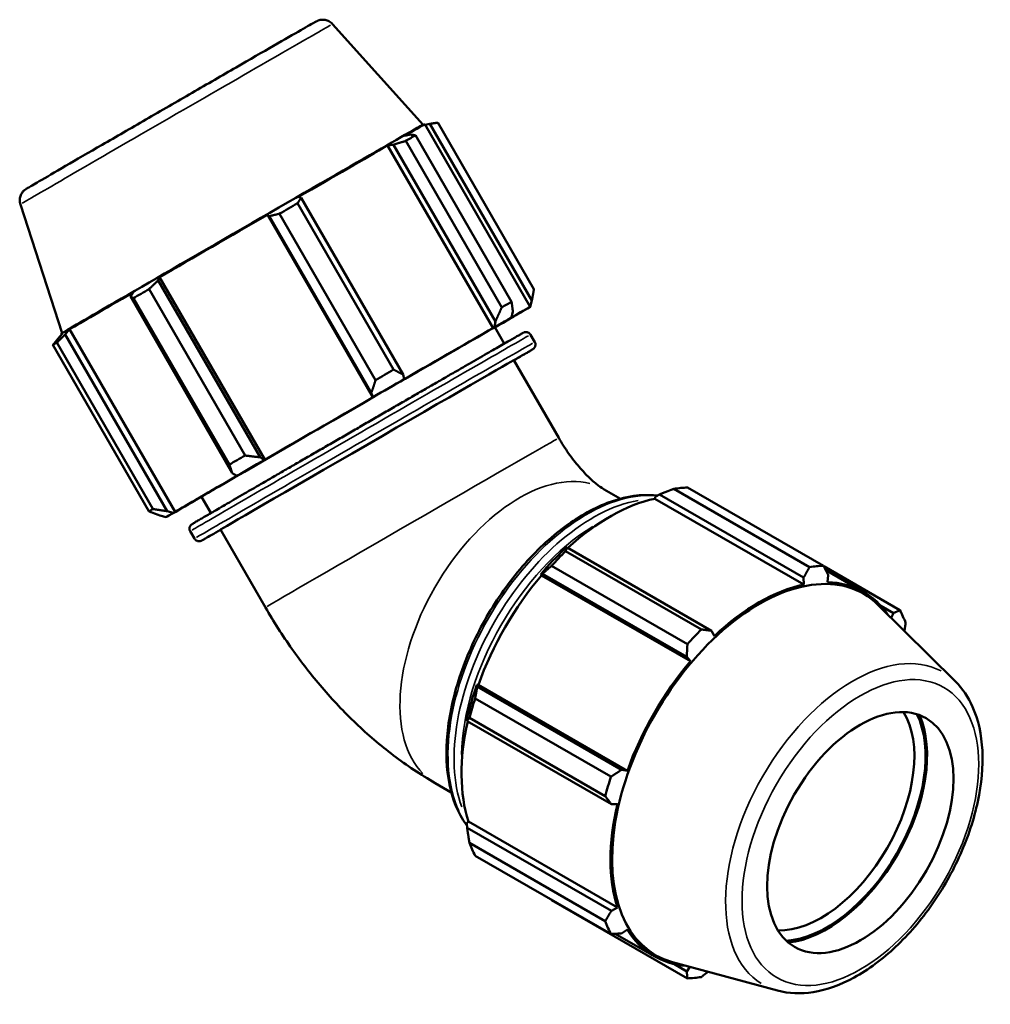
# Model space of a CAD drawing. Header units: inches. Extents: x -0.3 to 58.8, y -17.9 to 44.3.
# Tile 9 of 9: x 46 to 58.8, y 31.3 to 44.3. Entities that reach past the tile are written whole.
import ezdxf

# ---------------------------------------------------------------- set-up
doc = ezdxf.new("R2010")
doc.units = ezdxf.units.IN
doc.header["$MEASUREMENT"] = 0
doc.layers.add('Visible (ANSI)', color=7, linetype='Continuous', lineweight=50)
doc.layers.add('Visible Narrow (ANSI)', color=7, linetype='Continuous', lineweight=35)

msp = doc.modelspace()

# ---------------------------------------------------------------- linework, layer by layer
at = {"layer": 'Visible (ANSI)'}
for p, q in [((50.11, 44.254), (51.308, 42.923)), ((51.308, 42.923), (51.33, 42.928)), ((52.725, 40.512), (51.33, 42.928)), ((51.335, 42.92), (51.4, 42.934)), ((51.4, 42.934), (52.75, 40.595)), ((52.777, 40.748), (51.506, 42.95)), ((51.147, 42.791), (51.063, 42.776)), ((51.209, 42.782), (52.481, 40.58)), ((50.84, 42.648), (50.916, 42.658)), ((52.235, 40.231), (50.84, 42.648)), ((50.916, 42.658), (52.267, 40.319)), ((52.35, 40.505), (51.079, 42.707)), ((49.695, 41.955), (49.657, 41.967)), ((45.976, 41.868), (46.529, 40.164)), ((49.647, 41.883), (50.918, 39.681)), ((51.046, 39.616), (49.695, 41.955)), ((49.248, 41.731), (49.273, 41.712)), ((50.643, 39.314), (49.248, 41.731)), ((49.273, 41.712), (50.623, 39.372)), ((50.68, 39.543), (49.408, 41.745)), ((47.799, 40.86), (47.82, 40.906)), ((49.15, 38.521), (47.799, 40.86)), ((49.215, 38.49), (47.82, 40.906)), ((47.465, 40.701), (47.433, 40.648)), ((47.68, 40.747), (48.951, 38.545)), ((47.433, 40.648), (48.783, 38.309)), ((48.744, 38.425), (47.473, 40.627)), ((52.75, 40.595), (52.729, 40.513)), ((52.482, 40.373), (52.498, 40.452)), ((52.611, 40.444), (52.635, 40.458)), ((52.729, 40.513), (52.703, 40.498)), ((52.267, 40.319), (52.255, 40.243)), ((52.458, 40.36), (52.482, 40.373)), ((46.536, 40.161), (46.474, 40.091)), ((46.529, 40.164), (46.514, 40.147)), ((46.518, 40.141), (46.514, 40.147)), ((46.57, 40.147), (46.629, 40.215)), ((47.92, 37.808), (46.57, 40.147)), ((48.024, 37.799), (46.629, 40.215)), ((52.255, 40.243), (52.235, 40.231)), ((52.384, 40.026), (52.259, 40.243)), ((52.787, 40.046), (52.731, 40.143)), ((47.678, 37.806), (46.407, 40.008)), ((46.461, 40.04), (47.732, 37.837)), ((53.106, 38.777), (52.511, 39.806)), ((51.06, 39.555), (51.046, 39.616)), ((51.052, 39.55), (51.06, 39.555)), ((50.623, 39.372), (50.646, 39.316)), ((50.646, 39.316), (50.643, 39.314)), ((49.203, 38.483), (49.15, 38.521)), ((49.215, 38.49), (49.203, 38.483)), ((48.783, 38.309), (48.844, 38.275)), ((48.844, 38.275), (48.86, 38.284)), ((53.707, 38.096), (53.921, 37.973)), ((56.426, 37.068), (54.628, 38.103)), ((54.812, 38.121), (56.61, 37.086)), ((48.5, 37.784), (48.375, 38)), ((54.376, 37.972), (54.383, 37.999)), ((54.376, 37.972), (56.349, 36.836)), ((54.383, 37.999), (54.438, 38.029)), ((54.438, 38.029), (56.348, 36.929)), ((47.999, 37.785), (47.92, 37.808)), ((48.024, 37.799), (47.999, 37.785)), ((48.176, 37.883), (48.153, 37.87)), ((48.153, 37.87), (48.153, 37.87)), ((47.824, 37.752), (47.906, 37.73)), ((47.906, 37.73), (47.931, 37.745)), ((47.909, 37.731), (47.909, 37.732)), ((48.282, 37.445), (48.225, 37.542)), ((49.222, 36.534), (48.627, 37.564)), ((53.217, 37.326), (53.187, 37.311)), ((53.196, 37.279), (54.994, 36.243)), ((55.127, 36.226), (53.217, 37.326)), ((54.809, 36.048), (53.011, 37.084)), ((57.623, 36.498), (56.614, 37.079)), ((56.64, 37.029), (57.146, 36.737)), ((52.867, 36.973), (52.89, 36.981)), ((52.877, 36.957), (52.867, 36.973)), ((52.877, 36.957), (54.85, 35.821)), ((52.89, 36.981), (54.8, 35.881)), ((56.348, 36.929), (56.349, 36.836)), ((56.666, 36.867), (56.675, 36.961)), ((58.359, 35.552), (57.332, 36.568)), ((57.372, 36.555), (57.538, 36.46)), ((57.538, 36.46), (57.508, 36.395)), ((55.167, 36.155), (55.127, 36.226)), ((54.8, 35.881), (54.85, 35.821)), ((52.027, 35.486), (52.022, 35.51)), ((52.022, 35.51), (52.041, 35.509)), ((53.937, 34.386), (52.027, 35.486)), ((52.041, 35.509), (54.014, 34.373)), ((51.999, 35.33), (53.797, 34.295)), ((51.89, 35.063), (51.892, 35.03)), ((53.721, 34.037), (51.923, 35.073)), ((51.892, 35.03), (53.802, 33.93)), ((54.014, 34.373), (53.937, 34.386)), ((51.469, 34.21), (51.683, 34.087)), ((53.802, 33.93), (53.883, 33.931)), ((51.89, 33.681), (51.91, 33.7)), ((51.892, 33.619), (51.89, 33.681)), ((53.802, 32.519), (51.892, 33.619)), ((51.91, 33.7), (53.883, 32.564)), ((51.923, 33.417), (53.721, 32.382)), ((53.797, 32.213), (51.999, 33.248)), ((53.011, 32.66), (54.809, 31.625)), ((53.883, 32.564), (53.802, 32.519)), ((53.854, 32.215), (54.37, 31.918)), ((53.937, 32.219), (54.014, 32.274)), ((56.004, 31.463), (54.61, 31.841)), ((54.8, 31.718), (54.631, 31.816)), ((54.843, 31.778), (54.8, 31.718))]:
    msp.add_line(p, q, dxfattribs=at)
for centre, major_axis, ratio, start_param, end_param in [((48.919, 41.544), (-2.389, -1.379), 0.001578, 3.146449, 6.278329), ((48.922, 41.538), (2.408, 1.39), 0.001578, 0, 0.47444), ((48.956, 41.479), (2.589, 1.495), 0.001578, 0.514443, 0.60897), ((48.922, 41.538), (2.408, 1.39), 0.001578, 0.648973, 1.259838), ((48.956, 41.479), (2.589, 1.495), 0.001578, 1.299841, 1.394369), ((48.922, 41.538), (2.408, 1.39), 0.001578, 1.434371, 2.045236), ((48.922, 41.538), (-2.408, -1.39), 0.001578, 5.361362, 5.972227), ((48.956, 41.479), (2.589, 1.495), 0.001578, 2.085239, 2.179767), ((50.228, 39.277), (-2.589, -1.495), 0.001578, 3.656035, 3.750563), ((50.317, 39.121), (2.408, 1.39), 0.001578, 6.14676, 6.757625), ((50.317, 39.121), (2.408, 1.39), 0.001578, 5.650515, 5.972227), ((50.317, 39.121), (2.434, 1.405), 0.001578, 5.972227, 6.14676), ((50.317, 39.121), (2.434, 1.405), 0.001578, 0.47444, 0.648973), ((48.922, 41.538), (-2.408, -1.39), 0.001578, 6.14676, 6.283185), ((50.317, 39.121), (-1.942, -1.121), 0.001578, 3.141593, 6.283185), ((50.317, 39.121), (-2.408, -1.39), 0.001578, 3.790566, 4.401431), ((48.956, 41.479), (-2.589, -1.495), 0.001578, 6.01223, 6.106758), ((50.569, 38.685), (-1.942, -1.121), 0.001578, 3.141593, 6.283185), ((50.228, 39.277), (-2.589, -1.495), 0.001578, 4.441434, 4.535961), ((50.317, 39.121), (2.434, 1.405), 0.001578, 1.259838, 1.434371), ((50.317, 39.121), (-2.408, -1.39), 0.001578, 4.575964, 5.186829), ((50.228, 39.277), (-2.589, -1.495), 0.001578, 5.226832, 5.321359), ((50.317, 39.121), (2.434, 1.405), 0.001578, 2.045236, 2.219769), ((50.317, 39.121), (-2.408, -1.39), 0.001578, 5.361362, 5.972227), ((53.912, 35.391), (1.492, 2.591), 0.578093, 0.343502, 0.438029), ((50.317, 39.121), (-2.434, -1.405), 0.001578, 0.47444, 0.647039), ((53.785, 35.464), (1.388, 2.41), 0.578093, 0.478032, 1.071949), ((50.228, 39.277), (-2.589, -1.495), 0.001578, 6.01223, 6.106758), ((50.317, 39.121), (-2.408, -1.39), 0.001578, 6.14676, 6.757625), ((50.317, 39.121), (-2.434, -1.405), 0.001578, 5.972227, 6.14676), ((53.785, 35.464), (-1.403, -2.436), 0.578093, 4.23049, 4.405023), ((53.912, 35.391), (1.492, 2.591), 0.578093, 1.1289, 1.223427), ((55.763, 34.325), (1.377, 2.391), 0.578093, 6.13202, 9.575944), ((55.71, 34.355), (1.492, 2.591), 0.578093, 0.343502, 0.438029), ((53.785, 35.464), (1.388, 2.41), 0.578093, 1.26343, 1.874295), ((55.758, 34.328), (-1.388, -2.41), 0.578093, 3.619624, 4.23049), ((55.758, 34.328), (1.388, 2.41), 0.578093, 6.011177, 6.586684), ((55.71, 34.355), (1.492, 2.591), 0.578093, 5.841289, 5.935816), ((55.71, 34.355), (-1.492, -2.591), 0.578093, 4.270492, 4.36502), ((55.758, 34.328), (-1.388, -2.41), 0.578093, 4.405023, 5.015888), ((53.785, 35.464), (-1.403, -2.436), 0.578093, 5.015888, 5.190421), ((53.912, 35.391), (1.492, 2.591), 0.578093, 1.914298, 2.008825), ((56.58, 33.854), (0.871, 1.513), 0.578093, 3.443126, 5.981652), ((56.654, 33.812), (-0.924, -1.604), 0.578093, 0.362599, 2.778993), ((56.654, 33.812), (-0.938, -1.629), 0.578093, 0.391667, 2.749926), ((53.785, 35.464), (1.388, 2.41), 0.578093, 2.065615, 2.659693), ((55.71, 34.355), (-1.492, -2.591), 0.578093, 5.055891, 5.150418), ((55.758, 34.328), (-1.388, -2.41), 0.578093, 5.190421, 5.801286), ((53.912, 35.391), (-1.492, -2.591), 0.578093, 5.841289, 5.935816), ((55.71, 34.355), (-1.492, -2.591), 0.578093, 5.841289, 5.935816), ((55.758, 34.328), (-1.388, -2.41), 0.578093, 5.975819, 6.555194), ((55.71, 34.355), (-1.492, -2.591), 0.578093, 0.343502, 0.438029)]:
    msp.add_ellipse(centre, major_axis=major_axis, ratio=ratio, start_param=start_param, end_param=end_param, dxfattribs=at)
msp.add_ellipse((57.099, 33.555), major_axis=(0.871, 1.513), ratio=0.578093, dxfattribs=at)
for points, knots in [([(45.976, 41.868), (45.97, 41.886), (45.967, 41.905), (45.968, 41.942), (45.971, 41.961), (45.983, 41.996), (45.992, 42.013), (46.008, 42.034), (46.014, 42.041), (46.024, 42.05), (46.028, 42.054), (46.033, 42.058), (46.035, 42.059), (46.038, 42.062), (46.04, 42.063), (46.043, 42.065), (46.044, 42.066), (46.047, 42.068), (46.048, 42.069), (46.051, 42.071), (46.053, 42.072), (46.06, 42.076), (46.067, 42.08), (46.103, 42.102), (46.154, 42.132), (46.314, 42.224), (46.433, 42.294), (46.716, 42.458), (46.882, 42.554), (47.241, 42.761), (47.438, 42.875), (47.84, 43.107), (48.049, 43.228), (48.452, 43.461), (48.652, 43.576), (49.016, 43.786), (49.186, 43.884), (49.474, 44.05), (49.597, 44.12), (49.78, 44.225), (49.843, 44.261), (49.881, 44.283), (49.887, 44.286), (49.894, 44.29), (49.896, 44.29), (49.901, 44.293), (49.902, 44.294), (49.905, 44.295), (49.907, 44.296), (49.91, 44.297), (49.912, 44.298), (49.917, 44.3), (49.92, 44.302), (49.927, 44.304), (49.931, 44.305), (49.941, 44.308), (49.947, 44.309), (49.965, 44.312), (49.976, 44.312), (50.005, 44.311), (50.022, 44.308), (50.055, 44.296), (50.072, 44.287), (50.095, 44.269), (50.103, 44.262), (50.11, 44.254)], [0, 0, 0, 0, 0.143885, 0.143885, 0.285157, 0.285157, 0.426342, 0.426342, 0.492799, 0.492799, 0.536512, 0.536512, 0.556554, 0.556554, 0.586179, 0.586179, 0.621276, 0.621276, 0.685181, 0.685181, 0.855018, 0.855018, 1.364378, 1.364378, 2.905693, 2.905693, 4.740473, 4.740473, 6.535425, 6.535425, 8.329668, 8.329668, 10.123518, 10.123518, 11.917287, 11.917287, 13.711127, 13.711127, 15.505301, 15.505301, 17.300834, 17.300834, 17.73865, 17.73865, 17.946718, 17.946718, 18.006053, 18.006053, 18.03727, 18.03727, 18.062652, 18.062652, 18.095042, 18.095042, 18.126328, 18.126328, 18.175544, 18.175544, 18.26329, 18.26329, 18.392647, 18.392647, 18.533296, 18.533296, 18.614444, 18.614444, 18.614444, 18.614444]), ([(48.225, 37.542), (48.222, 37.549), (48.219, 37.556), (48.216, 37.57), (48.216, 37.576), (48.217, 37.589), (48.218, 37.595), (48.222, 37.606), (48.224, 37.61), (48.229, 37.618), (48.232, 37.621), (48.235, 37.625), (48.237, 37.626), (48.239, 37.629), (48.24, 37.63), (48.242, 37.631), (48.243, 37.632), (48.245, 37.634), (48.246, 37.634), (48.249, 37.637), (48.25, 37.637), (48.256, 37.64), (48.261, 37.643), (48.275, 37.652), (48.285, 37.658), (48.309, 37.672), (48.323, 37.68), (48.355, 37.699), (48.374, 37.71), (48.415, 37.734), (48.437, 37.747), (48.488, 37.776), (48.515, 37.792), (48.574, 37.826), (48.606, 37.845), (48.672, 37.883), (48.707, 37.904), (48.781, 37.946), (48.819, 37.969), (48.9, 38.015), (48.942, 38.04), (49.03, 38.091), (49.076, 38.117), (49.169, 38.171), (49.217, 38.199), (49.315, 38.256), (49.365, 38.285), (49.469, 38.345), (49.522, 38.375), (49.63, 38.438), (49.685, 38.47), (49.796, 38.534), (49.851, 38.566), (49.964, 38.631), (50.021, 38.664), (50.136, 38.73), (50.195, 38.764), (50.312, 38.832), (50.371, 38.866), (50.488, 38.933), (50.546, 38.967), (50.662, 39.034), (50.719, 39.067), (50.835, 39.134), (50.893, 39.167), (51.007, 39.233), (51.064, 39.266), (51.175, 39.33), (51.23, 39.362), (51.337, 39.423), (51.39, 39.454), (51.494, 39.514), (51.545, 39.543), (51.645, 39.601), (51.694, 39.629), (51.788, 39.683), (51.834, 39.71), (51.922, 39.76), (51.964, 39.785), (52.046, 39.832), (52.086, 39.855), (52.161, 39.898), (52.197, 39.919), (52.265, 39.958), (52.297, 39.976), (52.356, 40.01), (52.384, 40.026), (52.436, 40.056), (52.46, 40.069), (52.503, 40.094), (52.523, 40.105), (52.557, 40.125), (52.572, 40.133), (52.602, 40.15), (52.615, 40.157), (52.628, 40.165), (52.631, 40.167), (52.635, 40.169), (52.637, 40.17), (52.639, 40.171), (52.64, 40.171), (52.644, 40.173), (52.645, 40.173), (52.648, 40.175), (52.649, 40.175), (52.652, 40.176), (52.654, 40.176), (52.66, 40.178), (52.664, 40.178), (52.674, 40.178), (52.678, 40.178), (52.687, 40.177), (52.691, 40.176), (52.703, 40.171), (52.711, 40.166), (52.724, 40.154), (52.728, 40.149), (52.731, 40.143)], [5.666795, 5.666795, 5.666795, 5.666795, 5.6673, 5.6673, 5.667858, 5.667858, 5.66859, 5.66859, 5.66971, 5.66971, 5.671417, 5.671417, 5.673272, 5.673272, 5.675458, 5.675458, 5.678846, 5.678846, 5.686262, 5.686262, 5.716804, 5.716804, 5.794836, 5.794836, 5.873837, 5.873837, 5.952872, 5.952872, 6.030964, 6.030964, 6.110589, 6.110589, 6.19125, 6.19125, 6.271913, 6.271913, 6.351542, 6.351542, 6.431048, 6.431048, 6.511585, 6.511585, 6.592123, 6.592123, 6.67163, 6.67163, 6.751122, 6.751122, 6.831645, 6.831645, 6.912168, 6.912168, 6.99166, 6.99166, 7.071149, 7.071149, 7.151668, 7.151668, 7.232187, 7.232187, 7.311676, 7.311676, 7.391164, 7.391164, 7.471683, 7.471683, 7.552202, 7.552202, 7.63169, 7.63169, 7.71118, 7.71118, 7.791701, 7.791701, 7.872221, 7.872221, 7.951711, 7.951711, 8.031208, 8.031208, 8.111735, 8.111735, 8.192261, 8.192261, 8.271757, 8.271757, 8.351291, 8.351291, 8.431853, 8.431853, 8.512411, 8.512411, 8.591938, 8.591938, 8.700163, 8.700163, 8.754275, 8.754275, 8.781331, 8.781331, 8.794859, 8.794859, 8.799959, 8.799959, 8.801565, 8.801565, 8.803878, 8.803878, 8.805729, 8.805729, 8.806534, 8.806534, 8.807112, 8.807112, 8.807941, 8.807941, 8.808387, 8.808387, 8.808387, 8.808387]), ([(52.787, 40.046), (52.791, 40.04), (52.794, 40.033), (52.797, 40.019), (52.797, 40.012), (52.796, 39.999), (52.794, 39.993), (52.791, 39.982), (52.788, 39.978), (52.783, 39.97), (52.781, 39.967), (52.777, 39.963), (52.776, 39.962), (52.774, 39.959), (52.773, 39.959), (52.771, 39.957), (52.77, 39.956), (52.768, 39.954), (52.767, 39.954), (52.763, 39.951), (52.762, 39.951), (52.757, 39.948), (52.752, 39.945), (52.737, 39.936), (52.728, 39.93), (52.704, 39.916), (52.69, 39.908), (52.657, 39.889), (52.639, 39.878), (52.588, 39.849), (52.552, 39.828), (52.512, 39.805)], [2.525202, 2.525202, 2.525202, 2.525202, 2.5257077, 2.5257077, 2.5262651, 2.5262651, 2.5269973, 2.5269973, 2.5281178, 2.5281178, 2.5298241, 2.5298241, 2.5316794, 2.5316794, 2.5338655, 2.5338655, 2.5372535, 2.5372535, 2.5446696, 2.5446696, 2.5752117, 2.5752117, 2.6532436, 2.6532436, 2.7322444, 2.7322444, 2.8112793, 2.8112793, 2.889371, 2.889371, 3.0078474, 3.0078474, 3.0078474, 3.0078474]), ([(53.106, 38.777), (53.146, 38.706), (53.19, 38.638), (53.281, 38.509), (53.328, 38.449), (53.422, 38.34), (53.468, 38.291), (53.555, 38.209), (53.595, 38.175), (53.663, 38.124), (53.69, 38.106), (53.707, 38.096)], [3.9269908, 3.9269908, 3.9269908, 3.9269908, 4.0840704, 4.0840704, 4.2411501, 4.2411501, 4.3982297, 4.3982297, 4.5553093, 4.5553093, 4.712389, 4.712389, 4.712389, 4.712389]), ([(54.411, 38.014), (54.376, 38.019), (54.341, 38.021), (54.129, 38.027), (53.939, 37.99), (53.55, 37.841), (53.349, 37.726), (52.958, 37.428), (52.768, 37.246), (52.42, 36.834), (52.261, 36.605), (51.989, 36.121), (51.877, 35.867), (51.709, 35.359), (51.654, 35.106), (51.608, 34.624), (51.617, 34.396), (51.699, 33.989), (51.773, 33.809), (51.882, 33.657), (51.886, 33.651), (51.891, 33.645)], [5.74058, 5.74058, 5.74058, 5.74058, 5.803691, 5.803691, 6.118033, 6.118033, 6.441628, 6.441628, 6.766057, 6.766057, 7.089728, 7.089728, 7.4131, 7.4131, 7.736848, 7.736848, 8.061344, 8.061344, 8.384433, 8.384433, 8.398223, 8.398223, 8.398223, 8.398223]), ([(48.628, 37.562), (48.538, 37.51), (48.47, 37.472), (48.411, 37.438), (48.398, 37.431), (48.385, 37.423), (48.381, 37.421), (48.377, 37.419), (48.376, 37.419), (48.373, 37.417), (48.373, 37.417), (48.369, 37.415), (48.368, 37.415), (48.365, 37.414), (48.364, 37.413), (48.361, 37.412), (48.359, 37.412), (48.352, 37.411), (48.348, 37.41), (48.338, 37.41), (48.334, 37.41), (48.326, 37.412), (48.322, 37.413), (48.31, 37.417), (48.302, 37.422), (48.289, 37.434), (48.285, 37.439), (48.282, 37.445)], [5.1841492, 5.1841492, 5.1841492, 5.1841492, 5.4503454, 5.4503454, 5.55857, 5.55857, 5.6126823, 5.6126823, 5.6397385, 5.6397385, 5.6532665, 5.6532665, 5.6583666, 5.6583666, 5.6599723, 5.6599723, 5.6622856, 5.6622856, 5.6641367, 5.6641367, 5.6649412, 5.6649412, 5.6655193, 5.6655193, 5.6663482, 5.6663482, 5.6667946, 5.6667946, 5.6667946, 5.6667946]), ([(49.222, 36.534), (49.33, 36.346), (49.447, 36.163), (49.698, 35.809), (49.831, 35.637), (50.113, 35.308), (50.262, 35.151), (50.577, 34.851), (50.743, 34.709), (51.092, 34.444), (51.275, 34.321), (51.469, 34.21)], [3.9269908, 3.9269908, 3.9269908, 3.9269908, 4.0840704, 4.0840704, 4.2411501, 4.2411501, 4.3982297, 4.3982297, 4.5553093, 4.5553093, 4.712389, 4.712389, 4.712389, 4.712389]), ([(56.004, 31.463), (56.152, 31.423), (56.312, 31.418), (56.654, 31.473), (56.837, 31.54), (57.206, 31.741), (57.392, 31.878), (57.741, 32.207), (57.905, 32.398), (58.196, 32.814), (58.322, 33.038), (58.527, 33.499), (58.605, 33.736), (58.705, 34.2), (58.725, 34.427), (58.704, 34.851), (58.662, 35.048), (58.529, 35.346), (58.453, 35.46), (58.359, 35.552)], [2.509294, 2.509294, 2.509294, 2.509294, 2.797018, 2.797018, 3.115002, 3.115002, 3.447024, 3.447024, 3.778404, 3.778404, 4.108095, 4.108095, 4.43787, 4.43787, 4.769428, 4.769428, 5.10114, 5.10114, 5.348555, 5.348555, 5.348555, 5.348555])]:
    msp.add_open_spline(points, degree=3, knots=knots, dxfattribs=at)
for points, weights in [([(51.506, 42.95), (51.452, 42.942), (51.4, 42.934)], [2.72970964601, 2.7638150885, 2.7960622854]), ([(51.147, 42.791), (51.177, 42.787), (51.209, 42.782)], [2.7960622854, 2.7638150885, 2.72970964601]), ([(51.079, 42.707), (50.996, 42.683), (50.916, 42.658)], [2.74138513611, 2.7756364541, 2.80802157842]), ([(49.695, 41.955), (49.671, 41.92), (49.647, 41.883)], [2.80802157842, 2.7756364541, 2.74138513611]), ([(49.408, 41.745), (49.339, 41.728), (49.273, 41.712)], [2.74138513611, 2.7756364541, 2.80802157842]), ([(47.799, 40.86), (47.741, 40.805), (47.68, 40.747)], [2.80802157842, 2.7756364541, 2.74138513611]), ([(52.777, 40.748), (52.764, 40.669), (52.75, 40.595)], [1.01853758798, 1.01399128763, 1.00864122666]), ([(47.473, 40.627), (47.452, 40.638), (47.433, 40.648)], [2.74138513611, 2.7756364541, 2.80802157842]), ([(52.498, 40.452), (52.49, 40.514), (52.481, 40.58)], [1.01456526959, 1.01981372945, 1.02425253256]), ([(52.35, 40.505), (52.308, 40.409), (52.267, 40.319)], [1.01977521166, 1.01525202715, 1.00992380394]), ([(46.57, 40.147), (46.516, 40.095), (46.461, 40.04)], [2.80802157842, 2.7756364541, 2.74138513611]), ([(46.407, 40.008), (46.441, 40.051), (46.474, 40.091)], [2.74138513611, 2.7756364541, 2.80802157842]), ([(51.046, 39.616), (50.984, 39.647), (50.918, 39.681)], [1.00992380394, 1.01525202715, 1.01977521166]), ([(50.68, 39.543), (50.652, 39.455), (50.623, 39.372)], [1.02425253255, 1.01981372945, 1.01456526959]), ([(49.15, 38.521), (49.053, 38.532), (48.951, 38.545)], [1.00864122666, 1.01399128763, 1.01853758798]), ([(48.744, 38.425), (48.765, 38.365), (48.783, 38.309)], [1.02370799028, 1.01925886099, 1.01400063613]), ([(54.438, 38.029), (54.53, 38.066), (54.628, 38.103)], [1.00594852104, 1.01137109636, 1.01599284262]), ([(47.678, 37.806), (47.753, 37.777), (47.824, 37.752)], [1.01853758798, 1.01399128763, 1.00864122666]), ([(47.92, 37.808), (47.829, 37.821), (47.732, 37.837)], [1.01400063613, 1.01925886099, 1.02370799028]), ([(53.196, 37.279), (53.206, 37.303), (53.217, 37.326)], [1.01599284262, 1.01137109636, 1.00594852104]), ([(52.89, 36.981), (52.949, 37.032), (53.011, 37.084)], [1.00594852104, 1.01137109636, 1.01599284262]), ([(56.348, 36.929), (56.386, 36.997), (56.426, 37.068)], [1.00082677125, 1.00082188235, 1]), ([(56.61, 37.086), (56.643, 37.022), (56.675, 36.961)], [1, 1.00082188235, 1.00082677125]), ([(57.538, 36.46), (57.58, 36.478), (57.623, 36.498)], [1.00082677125, 1.00082188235, 1]), ([(54.994, 36.243), (55.062, 36.234), (55.127, 36.226)], [1, 1.00082188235, 1.00082677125]), ([(57.699, 36.329), (57.691, 36.274), (57.683, 36.222)], [1, 1.00051721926, 1.00071088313]), ([(54.8, 35.881), (54.805, 35.963), (54.809, 36.048)], [1.00082677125, 1.00082188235, 1]), ([(51.999, 35.33), (52.013, 35.41), (52.027, 35.486)], [1.01599284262, 1.01137109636, 1.00594852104]), ([(51.892, 35.03), (51.906, 35.052), (51.923, 35.073)], [1.00594852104, 1.01137109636, 1.01599284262]), ([(53.797, 34.295), (53.869, 34.341), (53.937, 34.386)], [1, 1.00082188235, 1.00082677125]), ([(53.802, 33.93), (53.762, 33.983), (53.721, 34.037)], [1.00082677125, 1.00082188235, 1]), ([(51.923, 33.417), (51.906, 33.521), (51.892, 33.619)], [1.01599284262, 1.01137109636, 1.00594852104]), ([(53.011, 32.66), (53.008, 32.665), (53.005, 32.669)], [1.01599284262, 1.01575858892, 1.0155222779]), ([(53.721, 32.382), (53.762, 32.452), (53.802, 32.519)], [1, 1.00082188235, 1.00082677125]), ([(53.937, 32.219), (53.869, 32.216), (53.797, 32.213)], [1.00082677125, 1.00082188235, 1]), ([(54.809, 31.625), (54.805, 31.672), (54.8, 31.718)], [1, 1.00082188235, 1.00082677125]), ([(55.082, 31.713), (55.039, 31.679), (54.994, 31.643)], [1.00072563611, 1.0005375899, 1])]:
    msp.add_rational_spline(points, weights, degree=2, dxfattribs=at)
at = {"layer": 'Visible Narrow (ANSI)'}
for centre, major_axis, ratio, start_param, end_param in [((48.043, 43.061), (-2.067, -1.193), 0.001578, 3.298974, 6.125804), ((50.569, 38.685), (-2.192, -1.266), 0.001578, 2.864453, 6.560325), ((50.478, 38.843), (-2.253, -1.301), 0.001578, 3.298672, 6.126106), ((50.534, 38.745), (2.253, 1.301), 0.001578, 0.15708, 2.984513), ((51.164, 37.655), (-1.942, -1.121), 0.001578, 3.298672, 6.126106), ((52.588, 36.153), (1.119, 1.943), 0.578093, 0.15708, 2.984513), ((53.478, 35.641), (-1.298, -2.254), 0.578093, 3.52845, 5.893947), ((53.558, 35.595), (1.298, 2.254), 0.578093, 0.45139, 2.690203), ((53.607, 35.566), (1.263, 2.194), 0.578093, 0.811777, 2.329815), ((57.002, 33.611), (1.191, 2.068), 0.578093, 0.021031, 3.120562)]:
    msp.add_ellipse(centre, major_axis=major_axis, ratio=ratio, start_param=start_param, end_param=end_param, dxfattribs=at)
msp.add_ellipse((57.099, 33.555), major_axis=(-1.106, -1.92), ratio=0.578093, dxfattribs=at)

doc.saveas('drawing.dxf')
